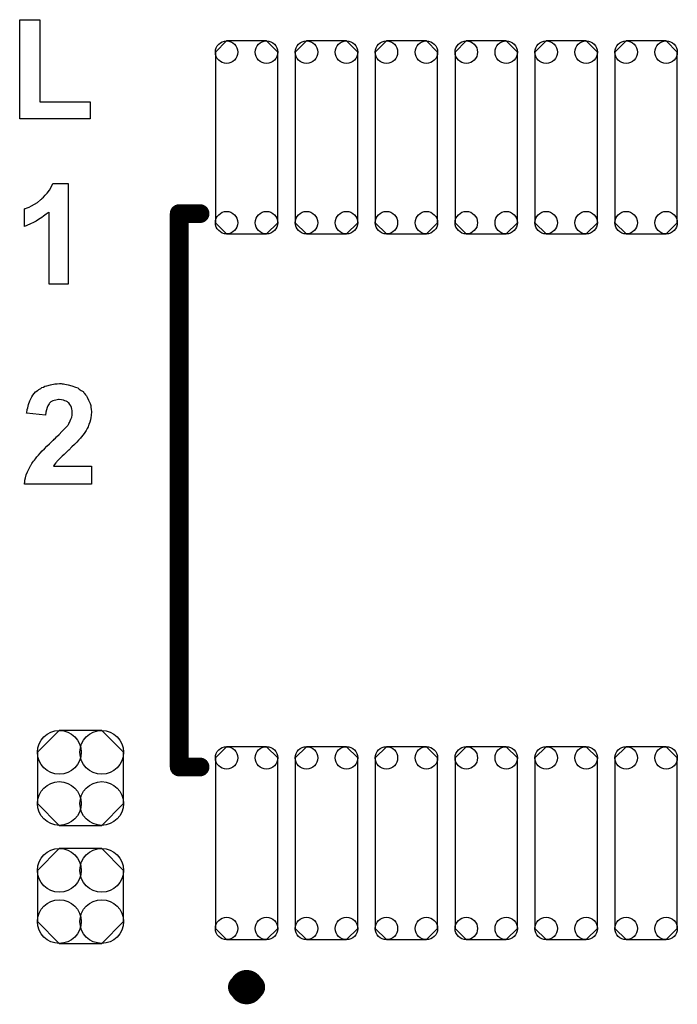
# Model space of a CAD drawing. Extents: x -0.52 to 0.5, y -1.13 to 1.12.
# Tile 12 of 15: x -0.15 to 0.06, y 0.28 to 0.6. Entities that reach past the tile are written whole.
import ezdxf

# ---------------------------------------------------------------- set-up
doc = ezdxf.new("R2010")
doc.units = 0
doc.layers.get('0').update_dxf_attribs({"linetype": 'CONTINUOUS'})
doc.layers.add('gto', color=2, linetype='CONTINUOUS')
doc.layers.add('gts', color=1, linetype='CONTINUOUS')

# ---------------------------------------------------------------- blocks, each defined once
blk = doc.blocks.new('D79')
at = {"const_width": 0.00395}
blk.add_lwpolyline([(-0.001975, 0, 1), (0.001975, 0, 1)], format="xyb", close=True, dxfattribs=at)
blk = doc.blocks.new('D33')
at = {"const_width": 0.003}
blk.add_lwpolyline([(-0.0015, 0, 1), (0.0015, 0, 1)], format="xyb", close=True, dxfattribs=at)
blk = doc.blocks.new('D81')
blk.add_lwpolyline([(-0.0068, -0.0152), (0.0068, -0.0152), (0.0138, -0.0082), (0.0138, 0.0082), (0.0068, 0.0152), (-0.0068, 0.0152), (-0.0138, 0.0082), (-0.0138, -0.0082)], close=True)
for centre in [(-0.0068, 0.0082), (0.0068, 0.0082), (-0.0068, -0.0082), (0.0068, -0.0082)]:
    blk.add_circle(centre, 0.007)
blk = doc.blocks.new('D82')
blk.add_lwpolyline([(0.01, -0.0273), (0.01, 0.0273), (0.0064, 0.0309), (-0.0064, 0.0309), (-0.01, 0.0273), (-0.01, -0.0273), (-0.0064, -0.0309), (0.0064, -0.0309)], close=True)
for centre in [(-0.0064, 0.0273), (0.0064, 0.0273), (-0.0064, -0.0273), (0.0064, -0.0273)]:
    blk.add_circle(centre, 0.0036)

msp = doc.modelspace()

# ---------------------------------------------------------------- linework, layer by layer
at = {"layer": 'gto', "color": 2}
for points in [[(-0.143, 0.5734), (-0.1269, 0.5734), (-0.1269, 0.568), (-0.1495, 0.568), (-0.1495, 0.5997), (-0.143, 0.5997), (-0.143, 0.5734)], [(-0.134, 0.515), (-0.1401, 0.515), (-0.1401, 0.5381), (-0.1401, 0.5381), (-0.1402, 0.538), (-0.1404, 0.5379), (-0.1407, 0.5376), (-0.141, 0.5374), (-0.1414, 0.5371), (-0.1419, 0.5368), (-0.1424, 0.5364), (-0.1429, 0.536), (-0.1435, 0.5357), (-0.1442, 0.5352), (-0.1449, 0.5349), (-0.1463, 0.5342), (-0.148, 0.5335), (-0.148, 0.5391), (-0.148, 0.5391), (-0.1479, 0.5391), (-0.1478, 0.5392), (-0.1476, 0.5392), (-0.1471, 0.5394), (-0.1465, 0.5397), (-0.1457, 0.5401), (-0.1448, 0.5406), (-0.1438, 0.5412), (-0.1428, 0.542), (-0.1428, 0.542), (-0.1427, 0.5421), (-0.1425, 0.5422), (-0.1424, 0.5424), (-0.1419, 0.5429), (-0.1413, 0.5435), (-0.1407, 0.5442), (-0.14, 0.5451), (-0.1394, 0.5461), (-0.1389, 0.5472), (-0.134, 0.5472), (-0.134, 0.515)], [(-0.1359, 0.4831), (-0.1355, 0.4831), (-0.135, 0.483), (-0.1345, 0.4829), (-0.134, 0.4828), (-0.1328, 0.4825), (-0.1316, 0.482), (-0.1309, 0.4818), (-0.1304, 0.4814), (-0.1298, 0.481), (-0.1292, 0.4806), (-0.1292, 0.4805), (-0.1291, 0.4805), (-0.129, 0.4803), (-0.1288, 0.4801), (-0.1286, 0.4799), (-0.1284, 0.4796), (-0.1281, 0.4792), (-0.1279, 0.4788), (-0.1274, 0.4779), (-0.1269, 0.4768), (-0.1267, 0.4762), (-0.1267, 0.4756), (-0.1266, 0.4749), (-0.1265, 0.4742), (-0.1265, 0.4741), (-0.1265, 0.4738), (-0.1266, 0.4734), (-0.1266, 0.4729), (-0.1267, 0.4723), (-0.1268, 0.4716), (-0.127, 0.4708), (-0.1273, 0.4701), (-0.1273, 0.47), (-0.1274, 0.4698), (-0.1276, 0.4693), (-0.1279, 0.4688), (-0.1282, 0.4682), (-0.1286, 0.4675), (-0.1292, 0.4668), (-0.1298, 0.466), (-0.1298, 0.466), (-0.13, 0.4657), (-0.1303, 0.4654), (-0.1307, 0.465), (-0.1312, 0.4644), (-0.1319, 0.4637), (-0.1328, 0.4629), (-0.1338, 0.4619), (-0.1338, 0.4619), (-0.1339, 0.4618), (-0.134, 0.4617), (-0.1342, 0.4615), (-0.1347, 0.461), (-0.1353, 0.4605), (-0.1359, 0.4599), (-0.1365, 0.4593), (-0.1371, 0.4588), (-0.1373, 0.4585), (-0.1375, 0.4583), (-0.1375, 0.4583), (-0.1376, 0.4582), (-0.1377, 0.458), (-0.1379, 0.4578), (-0.1383, 0.4573), (-0.1387, 0.4567), (-0.1265, 0.4567), (-0.1265, 0.451), (-0.148, 0.451), (-0.148, 0.451), (-0.148, 0.4511), (-0.148, 0.4513), (-0.1479, 0.4516), (-0.1479, 0.4518), (-0.1478, 0.4522), (-0.1476, 0.453), (-0.1474, 0.4539), (-0.147, 0.4549), (-0.1465, 0.456), (-0.1459, 0.4571), (-0.1459, 0.4571), (-0.1458, 0.4572), (-0.1457, 0.4574), (-0.1456, 0.4576), (-0.1454, 0.4579), (-0.1451, 0.4583), (-0.1448, 0.4587), (-0.1444, 0.4591), (-0.144, 0.4597), (-0.1435, 0.4602), (-0.1429, 0.4609), (-0.1423, 0.4616), (-0.1416, 0.4623), (-0.1408, 0.4631), (-0.14, 0.4639), (-0.139, 0.4648), (-0.139, 0.4648), (-0.1389, 0.465), (-0.1387, 0.4651), (-0.1384, 0.4654), (-0.138, 0.4657), (-0.1377, 0.4661), (-0.1368, 0.4669), (-0.136, 0.4678), (-0.1352, 0.4686), (-0.1348, 0.469), (-0.1344, 0.4694), (-0.1341, 0.4698), (-0.134, 0.47), (-0.1339, 0.4701), (-0.1338, 0.4704), (-0.1335, 0.4707), (-0.1333, 0.4712), (-0.1331, 0.4718), (-0.1328, 0.4724), (-0.1327, 0.4731), (-0.1327, 0.4738), (-0.1327, 0.4738), (-0.1327, 0.4739), (-0.1327, 0.4741), (-0.1327, 0.4745), (-0.1328, 0.475), (-0.1329, 0.4755), (-0.1331, 0.476), (-0.1334, 0.4765), (-0.1338, 0.477), (-0.1338, 0.477), (-0.134, 0.4771), (-0.1342, 0.4773), (-0.1346, 0.4775), (-0.135, 0.4777), (-0.1355, 0.4779), (-0.1361, 0.478), (-0.1368, 0.4781), (-0.1371, 0.4781), (-0.1375, 0.478), (-0.1379, 0.4779), (-0.1384, 0.4778), (-0.1389, 0.4776), (-0.1395, 0.4773), (-0.1399, 0.4769), (-0.14, 0.4769), (-0.1401, 0.4767), (-0.1403, 0.4764), (-0.1405, 0.476), (-0.1407, 0.4755), (-0.1409, 0.4748), (-0.1411, 0.474), (-0.1412, 0.4731), (-0.1473, 0.4737), (-0.1473, 0.4737), (-0.1472, 0.4739), (-0.1472, 0.4741), (-0.1471, 0.4745), (-0.1471, 0.4749), (-0.1469, 0.4754), (-0.1468, 0.4759), (-0.1467, 0.4765), (-0.1462, 0.4777), (-0.1456, 0.4789), (-0.1453, 0.4795), (-0.1449, 0.48), (-0.1444, 0.4805), (-0.1439, 0.4809), (-0.1438, 0.481), (-0.1437, 0.481), (-0.1436, 0.4811), (-0.1434, 0.4813), (-0.1431, 0.4814), (-0.1427, 0.4816), (-0.1424, 0.4819), (-0.1419, 0.482), (-0.1414, 0.4823), (-0.1408, 0.4825), (-0.1396, 0.4828), (-0.1382, 0.4831), (-0.1375, 0.4831), (-0.1367, 0.4832), (-0.1362, 0.4832), (-0.1359, 0.4831)]]:
    msp.add_lwpolyline(points, dxfattribs=at)
for points, const_width in [([(-0.0984, 0.5376), (-0.0917, 0.5376)], 0.006), ([(-0.0984, 0.3604), (-0.0984, 0.5376)], 0.006), ([(-0.0984, 0.3604), (-0.0917, 0.3604)], 0.006), ([(-0.0788, 0.2899), (-0.0788, 0.2899)], 0.007), ([(-0.0748, 0.2899), (-0.0748, 0.2899)], 0.007), ([(-0.0748, 0.2899), (-0.0748, 0.2899)], 0.007)]:
    msp.add_lwpolyline(points, dxfattribs=dict(at, const_width=const_width))
at = {"layer": 'gto', "color": 2, "const_width": 0.007}
for points in [[(-0.0748, 0.2899, 1), (-0.0788, 0.2899)], [(-0.0788, 0.2899, 1), (-0.0748, 0.2899)]]:
    msp.add_lwpolyline(points, format="xyb", dxfattribs=at)

# ---------------------------------------------------------------- block references
at = {"layer": 'gto'}
for name, p in [('D33', (-0.0984, 0.5376)), ('D33', (-0.0984, 0.5376)), ('D33', (-0.0917, 0.5376)), ('D33', (-0.0984, 0.3604)), ('D33', (-0.0984, 0.3604)), ('D33', (-0.0917, 0.3604)), ('D79', (-0.0788, 0.2899)), ('D79', (-0.0788, 0.2899)), ('D79', (-0.0748, 0.2899)), ('D79', (-0.0748, 0.2899)), ('D79', (-0.0748, 0.2899)), ('D79', (-0.0748, 0.2899))]:
    msp.add_blockref(name, p, dxfattribs=at)
at = {"layer": 'gts'}
for name, p in [('D82', (-0.0768, 0.562)), ('D82', (-0.0512, 0.562)), ('D82', (-0.0256, 0.562)), ('D82', (0, 0.562)), ('D82', (0.0256, 0.562)), ('D82', (0.0512, 0.562)), ('D81', (-0.13, 0.3569)), ('D82', (-0.0768, 0.336)), ('D82', (-0.0512, 0.336)), ('D82', (-0.0256, 0.336)), ('D82', (0, 0.336)), ('D82', (0.0256, 0.336)), ('D82', (0.0512, 0.336)), ('D81', (-0.13, 0.3191))]:
    msp.add_blockref(name, p, dxfattribs=at)

doc.saveas('drawing.dxf')
